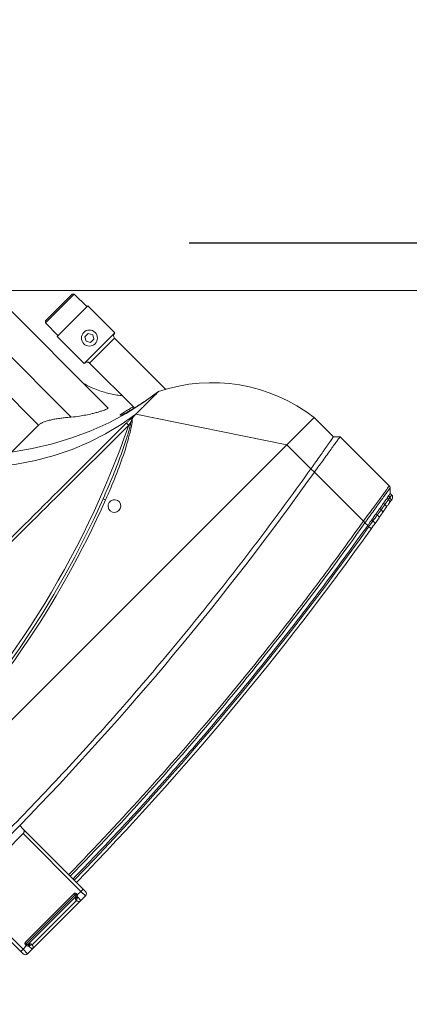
# Model space of a CAD drawing. Header units: millimetres. Extents: x 4946 to 18537, y -10559 to 785.
# Tile 18 of 79: x 6167 to 6188, y -738 to -685. Entities that reach past the tile are written whole.
import ezdxf

# ---------------------------------------------------------------- set-up
doc = ezdxf.new("R2010")
doc.units = ezdxf.units.MM
doc.layers.add('PG_WYMIARY', color=1, linetype='Continuous', lineweight=18)
doc.styles.add('BIKWYM', font='BIKROMSW.SHX', dxfattribs={"width": 0.8})
doc.dimstyles.new('BA_KR_50', dxfattribs={"dimscale": 0.5, "dimtxt": 25, "dimasz": 1.666667, "dimexe": 24, "dimexo": 0, "dimgap": 0, "dimtad": 0, "dimdec": 1, "dimrnd": 0.5, "dimzin": 9, "dimdsep": 46, "dimtxsty": 'BIKWYM', "dimblk": 'WYM-KR', "dimcen": 0, "dimdle": 20, "dimclrd": 256, "dimclre": 256, "dimclrt": 7, "dimadec": 0, "dimazin": 0, "dimtfac": 0.033333, "dimtdec": 1, "dimtmove": 0, "dimatfit": 3, "dimldrblk": 'WYM-KR', "dimfxl": 40, "dimfxlon": 1, "dimtvp": 0.8, "dimtolj": 1, "dimarcsym": 0})

# ---------------------------------------------------------------- blocks, each defined once
blk = doc.blocks.new('W_Gorny')
at = {"color": 7, "linetype": 'Continuous', "lineweight": 13}
for p, q in [((120.254, 222.224), (120.254, 212.138)), ((122.281, 213.337), (122.281, 222.224)), ((124.08, 222.224), (124.08, 214.424)), ((116.831, 218.724), (116.731, 218.624)), ((116.731, 218.624), (116.731, 217.524)), ((119.271, 218.624), (116.731, 218.624)), ((116.831, 218.724), (119.171, 218.724)), ((119.271, 218.624), (119.171, 218.724)), ((119.271, 217.524), (119.271, 218.624)), ((116.651, 217.524), (116.651, 215.124)), ((119.351, 217.524), (116.651, 217.524)), ((119.351, 215.124), (119.351, 217.524)), ((117.857, 216.274), (117.713, 216.024)), ((117.713, 216.024), (117.857, 215.774)), ((118.146, 216.274), (117.857, 216.274)), ((118.29, 216.024), (118.146, 216.274)), ((118.146, 215.774), (118.29, 216.024)), ((117.857, 215.774), (118.146, 215.774)), ((119.351, 215.124), (116.651, 215.124)), ((116.901, 214.924), (116.901, 210.404)), ((119.101, 214.924), (116.901, 214.924)), ((119.101, 210.962), (119.101, 214.924)), ((124.08, 214.424), (126.454, 214.424)), ((114.001, 202.624), (119.301, 210.624)), ((119.301, 210.624), (119.408, 210.624)), ((124.298, 208.408), (124.488, 208.333)), ((124.223, 207.917), (124.379, 207.917)), ((111.601, 200.924), (111.601, 202.624)), ((111.601, 202.624), (114.001, 202.624)), ((114.001, 202.624), (114.001, 200.505)), ((176.601, 202.624), (114.001, 202.624)), ((111.301, 200.624), (111.601, 200.924)), ((111.301, 196.307), (111.301, 200.624)), ((114.001, 200.505), (114.001, 200.205)), ((114.001, 200.205), (114.001, 195.89)), ((142.551, 197.316), (142.551, 197.616)), ((142.551, 192.024), (142.551, 197.316)), ((142.751, 197.113), (142.751, 192.024)), ((147.851, 192.024), (147.851, 197.113)), ((148.051, 197.316), (148.051, 192.024)), ((111.601, 195.924), (111.36, 196.166)), ((111.601, 195.791), (111.601, 195.924)), ((111.782, 195.892), (111.782, 195.762)), ((111.782, 195.762), (111.932, 195.737)), ((111.932, 195.737), (111.932, 195.865)), ((112.315, 195.797), (112.315, 195.675)), ((112.315, 195.675), (112.723, 195.609)), ((112.723, 195.609), (112.723, 195.725)), ((114.001, 195.889), (114.001, 195.89)), ((114.001, 195.746), (114.001, 195.505)), ((112.795, 195.412), (112.42, 195.478)), ((112.723, 195.609), (113.116, 195.546)), ((113.116, 195.656), (113.116, 195.546)), ((113.585, 195.276), (113.156, 195.349)), ((113.584, 195.473), (113.584, 195.576)), ((114.001, 195.505), (114.001, 195.408)), ((142.751, 192.024), (142.551, 192.024)), ((142.551, 191.824), (142.551, 192.024)), ((142.751, 192.024), (143.069, 192.024)), ((142.751, 192.024), (142.751, 191.624)), ((143.051, 192.107), (143.051, 192.124)), ((143.151, 192.124), (143.051, 192.124)), ((143.151, 192.107), (143.051, 192.107)), ((143.151, 192.224), (147.451, 192.224)), ((143.151, 192.124), (143.151, 192.224)), ((143.151, 192.107), (143.151, 192.124)), ((147.451, 192.124), (143.151, 192.124)), ((143.151, 192.053), (143.151, 192.044)), ((147.436, 192.024), (143.151, 192.024)), ((143.2, 192.022), (143.201, 192.021)), ((144.53, 192.019), (144.53, 192.024)), ((144.551, 192.019), (144.551, 192.024)), ((144.919, 192.019), (144.919, 192.024)), ((145.326, 192.019), (145.326, 192.024)), ((145.326, 192.019), (145.342, 192.019)), ((145.342, 192.019), (145.342, 192.024)), ((145.343, 192.019), (145.389, 192.019)), ((146.051, 192.019), (146.051, 192.024)), ((146.073, 192.019), (146.073, 192.024)), ((147.401, 192.021), (147.403, 192.022)), ((147.451, 192.124), (147.451, 192.224)), ((147.451, 192.107), (147.451, 192.124)), ((147.451, 192.124), (147.551, 192.124)), ((147.451, 192.107), (147.551, 192.107)), ((147.451, 192.044), (147.451, 192.053)), ((147.533, 192.024), (147.851, 192.024)), ((147.551, 192.124), (147.551, 192.107)), ((148.051, 192.024), (147.851, 192.024)), ((147.851, 191.624), (147.851, 192.024)), ((148.051, 192.024), (148.051, 191.824)), ((143.151, 191.624), (142.751, 191.624)), ((143.151, 191.624), (143.151, 191.904)), ((143.218, 191.885), (143.151, 191.904)), ((147.451, 191.624), (143.151, 191.624)), ((143.351, 191.824), (147.251, 191.824)), ((147.451, 191.904), (147.451, 191.624)), ((147.851, 191.624), (147.451, 191.624))]:
    blk.add_line(p, q, dxfattribs=at)
at = {"color": 7, "linetype": 'Continuous', "lineweight": 13, "flags": 128}
for points in [[(126.454, 214.424), (125.388, 213.67), (124.294, 212.992), (123.174, 212.393), (122.031, 211.874), (120.869, 211.436), (119.691, 211.081), (118.501, 210.81), (117.301, 210.624)], [(127.759, 214.424), (126.774, 213.674), (125.763, 212.999), (124.728, 212.401), (123.672, 211.882), (122.599, 211.444), (121.51, 211.088), (120.41, 210.814), (119.301, 210.624)], [(120.105, 210.649), (120.105, 210.64), (120.105, 210.626), (120.105, 210.606), (120.105, 210.582), (120.106, 210.553), (120.106, 210.521), (120.106, 210.486), (120.106, 210.451)], [(112.795, 195.412), (112.76, 195.432), (112.734, 195.476), (112.721, 195.538), (112.723, 195.609)], [(113.156, 195.349), (113.132, 195.368), (113.116, 195.411), (113.111, 195.474), (113.116, 195.546)], [(113.968, 195.211), (113.969, 195.215), (113.971, 195.226), (113.974, 195.244), (113.978, 195.269), (113.983, 195.299), (113.989, 195.333), (113.995, 195.37), (114.001, 195.408)], [(143.069, 192.024), (143.081, 192.03), (143.092, 192.035), (143.103, 192.04), (143.114, 192.045), (143.124, 192.049), (143.132, 192.053), (143.14, 192.057), (143.147, 192.06)], [(143.218, 191.885), (143.226, 191.905), (143.233, 191.926), (143.236, 191.947), (143.238, 191.967), (143.236, 191.984), (143.233, 191.997), (143.226, 192.007), (143.218, 192.013)], [(147.385, 192.013), (147.376, 192.007), (147.37, 191.997), (147.366, 191.984), (147.365, 191.967), (147.366, 191.947), (147.37, 191.926), (147.376, 191.905), (147.385, 191.885)], [(147.456, 192.06), (147.463, 192.057), (147.47, 192.053), (147.479, 192.049), (147.489, 192.045), (147.499, 192.04), (147.51, 192.035), (147.522, 192.03), (147.533, 192.024)]]:
    blk.add_lwpolyline(points, dxfattribs=at)
at = {"color": 7, "linetype": 'Continuous', "lineweight": 13}
blk.add_circle((118.001, 216.024), 0.5, dxfattribs=at)
for centre, radius, start, end in [((116.701, 214.924), 0.2, 0, 90), ((119.301, 214.924), 0.2, 90, 180), ((121.951, 201.281), 10.437, 116.45797, 172.60227), ((145.301, 262.47), 57.8, 244.15669, 295.84331), ((125.081, 207.964), 0.699, 148.09138, 162.10431), ((145.301, 262.502), 58.2, 248.97043, 291.02957), ((145.301, 262.47), 58, 248.97043, 291.02957), ((124.301, 207.524), 0.4, 101.25471, 78.74529), ((145.301, 386.596), 189.5, 269.22898, 270.77102), ((111.801, 195.791), 0.2, 180, 259.77952), ((111.971, 195.75), 0.19, 176.56708, 257.92522), ((112.113, 195.717), 0.182, 173.74401, 256.03082), ((112.48, 195.637), 0.17, 166.98121, 249.49454), ((113.878, 195.376), 0.31, 161.78778, 198.9242), ((145.301, 381.596), 189, 260.45722, 269.1663), ((145.301, 381.596), 188.8, 260.45722, 269.16542), ((143.151, 192.124), 0.1, 90, 180), ((143.251, 192.107), 0.2, 180, 204.4698), ((143.143, 192.043), 0.00885, 7.29344, 68.29755), ((143.142, 192.052), 0.00895, 4.60329, 60.3346), ((142.974, 192.049), 0.229, 320.73603, 352.88674), ((143.171, 192.009), 0.015, 29.03033, 87.66225), ((143.19, 192.004), 0.02, 58.98391, 90), ((147.629, 192.049), 0.229, 187.11326, 219.26397), ((147.413, 192.004), 0.02, 90, 121.01609), ((147.432, 192.009), 0.015, 92.33775, 150.96967), ((147.451, 192.124), 0.1, 0, 90), ((147.46, 192.052), 0.00895, 119.6654, 175.39671), ((147.46, 192.043), 0.00885, 111.70245, 172.70656), ((147.351, 192.107), 0.2, 335.5302, 0), ((142.751, 191.824), 0.2, 180, 270), ((143.151, 191.824), 0.2, 270, 0.00087), ((147.451, 191.824), 0.2, 179.99913, 270), ((147.851, 191.824), 0.2, 270, 0)]:
    blk.add_arc(centre, radius, start, end, dxfattribs=at)
for points, knots in [([(120.254, 214.27), (120.218, 214.144), (120.136, 213.86), (119.97, 213.453), (119.78, 213.063), (119.577, 212.706), (119.365, 212.389), (119.202, 212.167), (119.115, 212.064), (119.101, 212.048)], [0, 0, 0, 0, 0.156474, 0.351114, 0.522284, 0.671778, 0.839931, 0.975214, 1, 1, 1, 1]), ([(124.08, 214.424), (124.027, 214.424), (123.967, 214.416), (123.884, 214.394), (123.867, 214.389), (123.832, 214.378), (123.814, 214.372), (123.759, 214.353), (123.722, 214.338), (123.647, 214.305), (123.608, 214.286), (123.53, 214.247), (123.49, 214.225), (123.37, 214.157), (123.29, 214.108), (123.17, 214.028), (123.129, 214.001), (123.049, 213.944), (123.009, 213.915), (122.889, 213.828), (122.811, 213.768), (122.656, 213.647), (122.58, 213.586), (122.466, 213.493), (122.429, 213.461), (122.354, 213.399), (122.317, 213.368), (122.281, 213.337)], [0, 0, 0, 0, 0.125, 0.125, 0.15625, 0.15625, 0.1875, 0.1875, 0.25, 0.25, 0.3125, 0.3125, 0.375, 0.375, 0.5, 0.5, 0.5625, 0.5625, 0.625, 0.625, 0.75, 0.75, 0.875, 0.875, 0.9375, 0.9375, 1, 1, 1, 1]), ([(122.281, 213.337), (122.148, 213.229), (121.913, 213.038), (121.546, 212.785), (121.245, 212.593), (120.988, 212.441), (120.777, 212.325), (120.589, 212.228), (120.44, 212.161), (120.335, 212.122), (120.276, 212.113), (120.252, 212.12), (120.256, 212.135), (120.257, 212.138)], [0, 0, 0, 0, 0.1626599, 0.2878428, 0.4128755, 0.500543, 0.5881442, 0.676435, 0.7646341, 0.8406696, 0.9166676, 0.9835114, 1, 1, 1, 1]), ([(119.986, 211.229), (119.957, 211.216), (119.898, 211.19), (119.742, 211.136), (119.537, 211.074), (119.286, 211.006), (118.993, 210.934), (118.67, 210.862), (118.321, 210.791), (117.972, 210.728), (117.627, 210.671), (117.413, 210.64), (117.304, 210.625)], [0, 0, 0, 0, 0.090827, 0.190696, 0.289998, 0.392058, 0.493915, 0.598701, 0.701432, 0.807226, 0.902357, 1, 1, 1, 1]), ([(119.101, 211.062), (119.192, 211.087), (119.383, 211.14), (119.621, 211.203), (119.811, 211.247), (119.922, 211.271), (119.947, 211.272), (119.948, 211.272)], [0, 0, 0, 0, 0.23565, 0.496417, 0.738597, 0.988341, 1, 1, 1, 1]), ([(119.948, 211.272), (119.983, 211.276), (120.046, 211.283), (120.046, 211.264), (120.025, 211.245), (119.988, 211.23), (119.986, 211.229)], [0, 0, 0, 0, 0.367171, 0.6693, 0.980364, 1, 1, 1, 1]), ([(117.387, 210.624), (117.406, 210.624), (117.456, 210.624), (117.521, 210.624), (117.562, 210.624)], [0.1863836, 0.1863836, 0.1863836, 0.1863836, 0.25, 0.3286954, 0.3286954, 0.3286954, 0.3286954]), ([(117.723, 210.624), (117.774, 210.624), (117.883, 210.624), (118.008, 210.624), (118.073, 210.624)], [0.4211761, 0.4211761, 0.4211761, 0.4211761, 0.5, 0.5788239, 0.5788239, 0.5788239, 0.5788239]), ([(118.314, 210.624), (118.386, 210.624), (118.52, 210.624), (118.66, 210.624), (118.724, 210.624)], [0.6713046, 0.6713046, 0.6713046, 0.6713046, 0.75, 0.8136164, 0.8136164, 0.8136164, 0.8136164]), ([(119.408, 210.624), (119.432, 210.627), (119.458, 210.629), (119.512, 210.633), (119.539, 210.635), (119.596, 210.638), (119.625, 210.639), (119.684, 210.641), (119.714, 210.642), (119.803, 210.645), (119.863, 210.646), (119.984, 210.648), (120.044, 210.649), (120.105, 210.649)], [0, 0, 0, 0, 0.125, 0.125, 0.25, 0.25, 0.375, 0.375, 0.5, 0.5, 0.75, 0.75, 1, 1, 1, 1]), ([(119.721, 210.554), (119.633, 210.585), (119.53, 210.621), (119.422, 210.624), (119.408, 210.624)], [0, 0, 0, 0, 0.862276, 1, 1, 1, 1]), ([(124.416, 208.179), (124.168, 208.276), (123.424, 208.568), (122.202, 209.098), (121.004, 209.691), (120.211, 210.17), (119.846, 210.408), (119.741, 210.531), (119.721, 210.554)], [0, 0, 0, 0, 0.1510263, 0.4536833, 0.7561941, 0.9072997, 0.98295, 1, 1, 1, 1]), ([(119.821, 210.511), (119.82, 210.511), (119.818, 210.512), (119.802, 210.519), (119.769, 210.533), (119.738, 210.546), (119.721, 210.554)], [0, 0, 0, 0, 0.009446, 0.064272, 0.483962, 1, 1, 1, 1]), ([(119.821, 210.511), (119.928, 210.443), (120.26, 210.235), (121.08, 209.812), (122.276, 209.239), (123.436, 208.746), (124.114, 208.48), (124.298, 208.408)], [0, 0, 0, 0, 0.0769784, 0.2371484, 0.5588576, 0.8806243, 1, 1, 1, 1]), ([(120.105, 210.649), (121.673, 210.651), (127.795, 210.66), (135.694, 210.686), (142.024, 210.682), (143.801, 210.681)], [0, 0, 0, 0, 0.198524, 0.775011, 1, 1, 1, 1]), ([(143.801, 210.541), (142.025, 210.535), (135.694, 210.516), (127.796, 210.464), (121.674, 210.453), (120.106, 210.451)], [0, 0, 0, 0, 0.224954, 0.801465, 1, 1, 1, 1]), ([(114.001, 202.624), (113.986, 202.624), (113.954, 202.624), (113.907, 202.624), (113.86, 202.624), (113.813, 202.624), (113.766, 202.624), (113.719, 202.624), (113.673, 202.624), (113.626, 202.624), (113.58, 202.624), (113.471, 202.624), (113.303, 202.624), (113.081, 202.624), (112.868, 202.624), (112.599, 202.624), (112.293, 202.624), (112.043, 202.624), (111.881, 202.624), (111.78, 202.624), (111.701, 202.624), (111.655, 202.624), (111.63, 202.624), (111.617, 202.624), (111.608, 202.624), (111.602, 202.624), (111.602, 202.624), (111.601, 202.624)], [0, 0, 0, 0, 0.012521, 0.025026, 0.03752, 0.050008, 0.062494, 0.074984, 0.087481, 0.099992, 0.112521, 0.125072, 0.187649, 0.250099, 0.312511, 0.375131, 0.500003, 0.624875, 0.68748, 0.749907, 0.812342, 0.874933, 0.900008, 0.925013, 0.949988, 0.97497, 1, 1, 1, 1]), ([(111.301, 200.624), (111.326, 200.624), (111.46, 200.607), (111.812, 200.553), (112.149, 200.499), (112.556, 200.434), (113.006, 200.362), (113.497, 200.284), (113.831, 200.232), (114.001, 200.205)], [0, 0, 0, 0, 0.25, 0.375, 0.5, 0.625, 0.75, 0.875, 1, 1, 1, 1]), ([(111.601, 200.924), (111.601, 200.924), (111.605, 200.924), (111.621, 200.921), (111.632, 200.919), (111.678, 200.911), (111.722, 200.903), (111.782, 200.892)], [0, 0, 0, 0, 0.25, 0.25, 0.5, 0.5, 1, 1, 1, 1]), ([(111.932, 200.865), (111.958, 200.86), (111.986, 200.855), (112.045, 200.845), (112.076, 200.839), (112.172, 200.822), (112.241, 200.81), (112.315, 200.797)], [0, 0, 0, 0, 0.25, 0.25, 0.5, 0.5, 1, 1, 1, 1]), ([(112.315, 200.797), (112.377, 200.785), (112.442, 200.774), (112.578, 200.75), (112.649, 200.737), (112.723, 200.725)], [0, 0, 0, 0, 0.5, 0.5, 1, 1, 1, 1]), ([(114.001, 200.505), (113.931, 200.517), (113.861, 200.529), (113.722, 200.553), (113.653, 200.564), (113.584, 200.576)], [0, 0, 0, 0, 0.5, 0.5, 1, 1, 1, 1]), ([(114.001, 200.505), (115.66, 200.24), (118.977, 199.709), (123.974, 199.082), (128.981, 198.579), (133.997, 198.212), (139.019, 197.978), (144.045, 197.878), (148.931, 197.91), (153.676, 198.063), (158.278, 198.323), (162.874, 198.695), (167.462, 199.182), (172.041, 199.773), (175.081, 200.261), (176.601, 200.505)], [0, 0, 0, 0, 0.080142, 0.160209, 0.240216, 0.320178, 0.400109, 0.480022, 0.559931, 0.633191, 0.70647, 0.77978, 0.853131, 0.926534, 1, 1, 1, 1]), ([(142.551, 197.316), (142.551, 197.293), (142.555, 197.271), (142.57, 197.227), (142.582, 197.206), (142.607, 197.176), (142.616, 197.167), (142.637, 197.15), (142.649, 197.142), (142.675, 197.129), (142.689, 197.123), (142.719, 197.115), (142.735, 197.113), (142.751, 197.113)], [0, 0, 0, 0, 0.25, 0.25, 0.5, 0.5, 0.625, 0.625, 0.75, 0.75, 0.875, 0.875, 1, 1, 1, 1]), ([(111.301, 196.307), (111.301, 196.307), (111.301, 196.307), (111.355, 196.297), (111.471, 196.276), (111.672, 196.242), (111.917, 196.201), (112.206, 196.154), (112.534, 196.103), (112.971, 196.037), (113.464, 195.965), (113.822, 195.914), (114.001, 195.889)], [0, 0, 0, 0, 0.000001, 0.096623, 0.193262, 0.312002, 0.430754, 0.502751, 0.620722, 0.738672, 0.869357, 1, 1, 1, 1]), ([(111.36, 196.166), (111.355, 196.171), (111.335, 196.193), (111.308, 196.24), (111.304, 196.285), (111.301, 196.307)], [0, 0, 0, 0, 0.141092, 0.570547, 1, 1, 1, 1]), ([(114.001, 195.747), (113.962, 195.753), (113.764, 195.785), (113.41, 195.843), (112.959, 195.918), (112.543, 195.987), (112.221, 196.039), (111.939, 196.085), (111.702, 196.121), (111.512, 196.149), (111.404, 196.164), (111.36, 196.166), (111.36, 196.166), (111.36, 196.166)], [0, 0, 0, 0, 0.028999, 0.147117, 0.265258, 0.383331, 0.501422, 0.573421, 0.691821, 0.810211, 0.90511, 0.999999, 1, 1, 1, 1]), ([(111.601, 195.924), (111.611, 195.923), (111.629, 195.919), (111.735, 195.9), (111.782, 195.892)], [0, 0, 0, 0, 0.560607, 1, 1, 1, 1]), ([(111.601, 195.791), (111.601, 195.791), (111.601, 195.791), (111.62, 195.788), (111.689, 195.777), (111.757, 195.766), (111.782, 195.762)], [0, 0, 0, 0, 0.000006, 0.384237, 0.777683, 1, 1, 1, 1]), ([(111.932, 195.865), (111.957, 195.86), (112.068, 195.84), (112.2, 195.817), (112.313, 195.797), (112.315, 195.797)], [0.3353324, 0.3353324, 0.3353324, 0.3353324, 0.375, 0.5, 0.5014146, 0.5014146, 0.5014146, 0.5014146]), ([(112.723, 195.725), (112.794, 195.712), (112.921, 195.69), (113.056, 195.667), (113.116, 195.656)], [0, 0, 0, 0, 0.559636, 1, 1, 1, 1]), ([(114.001, 195.747), (113.999, 195.763), (113.995, 195.796), (113.998, 195.847), (114, 195.878), (114.001, 195.889)], [0, 0, 0, 0, 0.398357, 0.795065, 1, 1, 1, 1]), ([(114.001, 195.89), (115.181, 195.692), (116.361, 195.505), (118.726, 195.154), (119.91, 194.989), (123.466, 194.53), (125.844, 194.268), (132.989, 193.62), (137.769, 193.368), (142.551, 193.299)], [0, 0, 0, 0, 0.125, 0.125, 0.25, 0.25, 0.5, 0.5, 1, 1, 1, 1]), ([(142.551, 193.157), (137.769, 193.227), (132.989, 193.478), (125.844, 194.126), (123.467, 194.387), (118.725, 194.999), (116.36, 195.35), (114.001, 195.746)], [0, 0, 0, 0, 0.5, 0.5, 0.75, 0.75, 1, 1, 1, 1]), ([(111.931, 195.565), (111.904, 195.57), (111.88, 195.574), (111.838, 195.582), (111.821, 195.585), (111.78, 195.592), (111.766, 195.595), (111.766, 195.595)], [0, 0, 0, 0, 0.25, 0.25, 0.5, 0.5, 1, 1, 1, 1]), ([(112.42, 195.478), (112.355, 195.489), (112.223, 195.513), (112.121, 195.531), (112.069, 195.54)], [0, 0, 0, 0, 0.495637, 1, 1, 1, 1]), ([(113.584, 195.576), (113.661, 195.563), (113.8, 195.539), (113.94, 195.516), (114.001, 195.505)], [0, 0, 0, 0, 0.558376, 1, 1, 1, 1]), ([(113.584, 195.473), (113.723, 195.449), (113.861, 195.426), (114.001, 195.408), (114.001, 195.408)], [0, 0, 0, 0, 0.999986, 1, 1, 1, 1]), ([(113.948, 195.214), (113.924, 195.218), (113.839, 195.233), (113.775, 195.244), (113.764, 195.245), (113.76, 195.246)], [0, 0, 0, 0, 0.190215, 0.679387, 1, 1, 1, 1]), ([(114.555, 195.113), (114.466, 195.128), (114.289, 195.157), (114.082, 195.192), (113.998, 195.206), (113.971, 195.211)], [0, 0, 0, 0, 0.403166, 0.80605, 1, 1, 1, 1]), ([(114.001, 195.505), (115.326, 195.291), (117.973, 194.864), (121.959, 194.329), (125.952, 193.874), (130.016, 193.5), (134.148, 193.211), (138.348, 193.004), (141.15, 192.945), (142.551, 192.916)], [0, 0, 0, 0, 0.140247, 0.280386, 0.420433, 0.560405, 0.706978, 0.853504, 1, 1, 1, 1]), ([(143.151, 191.904), (143.132, 191.919), (143.116, 191.937), (143.088, 191.978), (143.077, 192.001), (143.069, 192.024)], [0, 0, 0, 0, 0.5, 0.5, 1, 1, 1, 1]), ([(143.146, 192.051), (143.145, 192.047), (143.146, 192.041), (143.15, 192.03), (143.154, 192.025), (143.163, 192.018), (143.168, 192.017), (143.177, 192.016), (143.181, 192.016), (143.184, 192.017)], [0, 0, 0, 0, 0.25, 0.25, 0.5, 0.5, 0.75, 0.75, 1, 1, 1, 1]), ([(143.151, 192.107), (143.151, 192.107), (143.151, 192.089), (143.151, 192.071), (143.151, 192.053)], [0, 0, 0, 0, 0.010063, 1, 1, 1, 1]), ([(143.171, 192.024), (143.17, 192.024), (143.167, 192.025), (143.162, 192.027), (143.158, 192.029), (143.156, 192.032), (143.154, 192.034), (143.153, 192.037), (143.152, 192.039), (143.151, 192.042), (143.151, 192.043), (143.151, 192.044)], [0, 0, 0, 0, 0.284033, 0.478228, 0.589269, 0.642725, 0.718959, 0.769428, 0.850788, 0.889603, 1, 1, 1, 1]), ([(143.171, 192.024), (143.177, 192.024), (143.187, 192.024), (143.189, 192.024), (143.19, 192.024)], [0, 0, 0, 0, 0.605387, 1, 1, 1, 1]), ([(143.2, 192.022), (143.199, 192.021), (143.199, 192.02), (143.189, 192.018), (143.184, 192.017)], [0, 0, 0, 0, 0.406789, 1, 1, 1, 1]), ([(143.218, 192.013), (143.23, 192.008), (143.261, 191.995), (143.306, 191.957), (143.329, 191.919), (143.344, 191.88), (143.35, 191.855), (143.351, 191.838), (143.351, 191.831), (143.351, 191.828), (143.351, 191.826), (143.351, 191.825), (143.351, 191.825), (143.351, 191.825), (143.351, 191.824), (143.351, 191.824), (143.351, 191.824)], [0, 0, 0, 0, 0.101646, 0.264384, 0.491837, 0.527473, 0.731563, 0.825903, 0.850058, 0.922941, 0.940944, 0.965042, 0.971052, 0.981332, 0.983905, 1, 1, 1, 1]), ([(147.251, 191.824), (147.251, 191.824), (147.251, 191.824), (147.251, 191.825), (147.251, 191.825), (147.251, 191.825), (147.251, 191.826), (147.251, 191.828), (147.251, 191.831), (147.252, 191.838), (147.253, 191.855), (147.261, 191.893), (147.288, 191.946), (147.331, 191.987), (147.367, 192.007), (147.383, 192.012), (147.385, 192.013)], [0, 0, 0, 0, 0.016096, 0.018668, 0.028948, 0.034959, 0.059057, 0.07706, 0.149944, 0.1741, 0.26844, 0.472533, 0.673215, 0.868498, 0.984749, 1, 1, 1, 1]), ([(147.419, 192.017), (147.413, 192.018), (147.404, 192.02), (147.403, 192.021), (147.403, 192.022)], [0, 0, 0, 0, 0.593211, 1, 1, 1, 1]), ([(147.413, 192.024), (147.414, 192.024), (147.416, 192.024), (147.426, 192.024), (147.431, 192.024)], [0, 0, 0, 0, 0.394613, 1, 1, 1, 1]), ([(147.419, 192.017), (147.422, 192.016), (147.426, 192.016), (147.435, 192.017), (147.44, 192.018), (147.449, 192.025), (147.453, 192.03), (147.457, 192.041), (147.457, 192.047), (147.457, 192.051)], [0, 0, 0, 0, 0.25, 0.25, 0.5, 0.5, 0.75, 0.75, 1, 1, 1, 1]), ([(147.451, 192.044), (147.451, 192.043), (147.451, 192.041), (147.45, 192.037), (147.449, 192.035), (147.448, 192.033), (147.446, 192.03), (147.442, 192.027), (147.438, 192.025), (147.434, 192.024), (147.432, 192.024), (147.431, 192.024)], [0, 0, 0, 0, 0.137248, 0.214286, 0.255192, 0.334052, 0.365888, 0.490941, 0.649207, 0.858819, 1, 1, 1, 1]), ([(147.451, 192.053), (147.451, 192.071), (147.451, 192.089), (147.451, 192.107), (147.451, 192.107)], [0, 0, 0, 0, 0.989937, 1, 1, 1, 1]), ([(147.533, 192.024), (147.525, 192.001), (147.515, 191.978), (147.487, 191.937), (147.471, 191.919), (147.451, 191.904)], [0, 0, 0, 0, 0.5, 0.5, 1, 1, 1, 1]), ([(143.351, 191.824), (143.351, 191.824), (143.351, 191.824), (143.351, 191.824), (143.351, 191.824), (143.351, 191.824), (143.351, 191.824), (143.351, 191.824), (143.351, 191.824), (143.351, 191.825), (143.351, 191.825), (143.35, 191.826), (143.347, 191.828), (143.342, 191.832), (143.33, 191.841), (143.307, 191.856), (143.261, 191.875), (143.23, 191.882), (143.218, 191.885)], [0, 0, 0, 0, 0.015245, 0.043072, 0.055984, 0.056099, 0.073111, 0.082762, 0.108485, 0.142985, 0.181077, 0.242433, 0.329971, 0.466232, 0.490139, 0.737074, 0.900703, 1, 1, 1, 1]), ([(147.311, 191.862), (147.304, 191.859), (147.283, 191.848), (147.264, 191.835), (147.255, 191.828), (147.253, 191.826), (147.252, 191.825), (147.252, 191.825), (147.251, 191.824), (147.251, 191.824), (147.251, 191.824), (147.251, 191.824), (147.251, 191.824), (147.251, 191.824), (147.251, 191.824), (147.251, 191.824), (147.251, 191.824)], [0, 0, 0, 0, 0.115828, 0.387717, 0.566663, 0.681623, 0.7622, 0.812223, 0.857531, 0.891312, 0.903987, 0.926328, 0.926479, 0.943435, 0.979979, 1, 1, 1, 1]), ([(147.385, 191.885), (147.383, 191.884), (147.367, 191.881), (147.34, 191.874), (147.32, 191.866), (147.311, 191.862)], [0, 0, 0, 0, 0.061636, 0.538328, 1, 1, 1, 1]), ([(147.451, 191.904), (147.451, 191.904), (147.429, 191.895), (147.407, 191.89), (147.385, 191.885)], [0, 0, 0, 0, 0.007287, 1, 1, 1, 1])]:
    blk.add_open_spline(points, degree=3, knots=knots, dxfattribs=at)
for points in [[(117.301, 210.624), (117.301, 210.624), (117.33, 210.624), (117.387, 210.624)], [(117.562, 210.624), (117.61, 210.624), (117.664, 210.624), (117.723, 210.624)], [(118.073, 210.624), (118.149, 210.624), (118.23, 210.624), (118.314, 210.624)], [(118.724, 210.624), (118.911, 210.624), (119.106, 210.624), (119.301, 210.624)], [(120.106, 210.451), (120.011, 210.471), (119.915, 210.491), (119.821, 210.511)], [(111.782, 200.892), (111.825, 200.884), (111.875, 200.875), (111.932, 200.865)], [(112.723, 200.725), (112.848, 200.703), (112.979, 200.68), (113.116, 200.656)], [(113.116, 200.656), (113.269, 200.63), (113.425, 200.603), (113.584, 200.576)], [(114.001, 200.205), (123.455, 198.618), (132.999, 197.755), (142.551, 197.616)], [(142.551, 197.616), (144.385, 197.589), (146.218, 197.589), (148.051, 197.616)], [(111.301, 196.307), (111.301, 196.307), (111.301, 196.307), (111.301, 196.307)], [(111.36, 196.166), (111.36, 196.166), (111.36, 196.166), (111.36, 196.166)], [(111.782, 195.892), (111.825, 195.884), (111.875, 195.875), (111.932, 195.865)], [(111.932, 195.737), (112.038, 195.72), (112.166, 195.699), (112.315, 195.675)], [(112.723, 195.725), (112.575, 195.751), (112.439, 195.775), (112.315, 195.797)], [(114.001, 195.746), (114.001, 195.746), (114.001, 195.747), (114.001, 195.747)], [(112.069, 195.54), (112.017, 195.55), (111.971, 195.558), (111.931, 195.565)], [(113.156, 195.349), (113.03, 195.371), (112.91, 195.392), (112.795, 195.412)], [(113.584, 195.576), (113.425, 195.603), (113.269, 195.63), (113.116, 195.656)], [(113.116, 195.546), (113.268, 195.522), (113.424, 195.498), (113.584, 195.473)], [(113.968, 195.211), (113.84, 195.233), (113.712, 195.254), (113.585, 195.276)], [(143.146, 192.051), (143.146, 192.054), (143.147, 192.057), (143.147, 192.06)], [(143.147, 192.06), (143.15, 192.077), (143.151, 192.092), (143.151, 192.107)], [(143.218, 192.013), (143.213, 192.015), (143.207, 192.017), (143.201, 192.021)], [(147.385, 192.013), (147.39, 192.015), (147.395, 192.017), (147.401, 192.021)], [(147.456, 192.06), (147.453, 192.077), (147.451, 192.092), (147.451, 192.107)], [(147.456, 192.06), (147.456, 192.057), (147.457, 192.054), (147.457, 192.051)]]:
    blk.add_open_spline(points, degree=3, dxfattribs=at)
blk = doc.blocks.new('WYM-KR')
at = {"color": 7, "linetype": 'ByBlock'}
blk.add_line((6.24, 6.24), (-6.24, -6.24), dxfattribs=at)
at = {"linetype": 'ByBlock'}
blk.add_line((11.52, 0), (-11.52, 0), dxfattribs=at)
blk = doc.blocks.new('*D302')
at = {"layer": 'Defpoints', "color": 0, "transparency": 16777216}
for p in [(6121.048, -697.305), (6532.048, -697.305), (6532.048, -784.376)]:
    blk.add_point(p, dxfattribs=at)
at = {"layer": 'PG_WYMIARY', "lineweight": -2, "transparency": 16777216}
for p, q in [((6121.048, -764.376), (6121.048, -796.376)), ((6532.048, -764.376), (6532.048, -796.376)), ((6121.881, -784.376), (6531.214, -784.376))]:
    blk.add_line(p, q, dxfattribs=at)
at = {"layer": 'PG_WYMIARY', "lineweight": -2, "transparency": 16777216, "xscale": 0.8333333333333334, "yscale": 0.8333333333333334, "zscale": 0.8333333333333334, "rotation": 180}
blk.add_blockref('WYM-KR', (6121.048, -784.376), dxfattribs=at)
at = {"layer": 'PG_WYMIARY', "lineweight": -2, "transparency": 16777216, "xscale": 0.8333333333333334, "yscale": 0.8333333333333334, "zscale": 0.8333333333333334}
blk.add_blockref('WYM-KR', (6532.048, -784.376), dxfattribs=at)
at = {"layer": 'PG_WYMIARY', "color": 7, "transparency": 16777216, "insert": (6326.548, -774.376), "char_height": 12.5, "attachment_point": 5, "style": 'BIKWYM'}
blk.add_mtext('\\A1;411', dxfattribs=at)
blk = doc.blocks.new('*D343')
at = {"layer": 'Defpoints', "color": 0, "transparency": 16777216}
for p in [(6113.29, -657.305), (6113.29, -697.305), (6196.192, -697.305)]:
    blk.add_point(p, dxfattribs=at)
at = {"layer": 'PG_WYMIARY', "lineweight": -2, "transparency": 16777216}
for p, q in [((6176.192, -657.305), (6208.192, -657.305)), ((6196.192, -658.138), (6196.192, -696.472)), ((6176.192, -697.305), (6208.192, -697.305))]:
    blk.add_line(p, q, dxfattribs=at)
at = {"layer": 'PG_WYMIARY', "lineweight": -2, "transparency": 16777216, "xscale": 0.8333333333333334, "yscale": 0.8333333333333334, "zscale": 0.8333333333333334}
for p, rotation in [((6196.192, -657.305), 90), ((6196.192, -697.305), 270)]:
    blk.add_blockref('WYM-KR', p, dxfattribs=dict(at, rotation=rotation))
at = {"layer": 'PG_WYMIARY', "color": 7, "transparency": 16777216, "insert": (6186.192, -677.305), "char_height": 12.5, "attachment_point": 5, "rotation": 90, "style": 'BIKWYM'}
blk.add_mtext('\\A1;40', dxfattribs=at)
blk = doc.blocks.new('*D344')
at = {"layer": 'Defpoints', "color": 0, "transparency": 16777216}
for p in [(6113.29, -697.305), (6076.79, -862.305), (6196.192, -862.305)]:
    blk.add_point(p, dxfattribs=at)
at = {"layer": 'PG_WYMIARY', "lineweight": -2, "transparency": 16777216}
for p, q in [((6176.192, -697.305), (6208.192, -697.305)), ((6196.192, -698.138), (6196.192, -861.472)), ((6176.192, -862.305), (6208.192, -862.305))]:
    blk.add_line(p, q, dxfattribs=at)
at = {"layer": 'PG_WYMIARY', "lineweight": -2, "transparency": 16777216, "xscale": 0.8333333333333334, "yscale": 0.8333333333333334, "zscale": 0.8333333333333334}
for p, rotation in [((6196.192, -697.305), 90), ((6196.192, -862.305), 270)]:
    blk.add_blockref('WYM-KR', p, dxfattribs=dict(at, rotation=rotation))
at = {"layer": 'PG_WYMIARY', "color": 7, "transparency": 16777216, "insert": (6186.192, -813.144), "char_height": 12.5, "attachment_point": 5, "rotation": 90, "style": 'BIKWYM'}
blk.add_mtext('\\A1;165', dxfattribs=at)

msp = doc.modelspace()

# ---------------------------------------------------------------- linework, layer by layer
at = {"layer": 'Defpoints', "color": 6, "lineweight": 18}
for points in [[(4946.25, 785.157), (7046.25, 785.157), (7046.25, -699.843), (4946.25, -699.843)], [(4946.25, -699.843), (7046.25, -699.843), (7046.25, -2184.843), (4946.25, -2184.843)]]:
    msp.add_lwpolyline(points, close=True, dxfattribs=at)

# ---------------------------------------------------------------- block references
at = {"color": 18, "lineweight": 13, "true_color": 0x000000, "xscale": -0.8500000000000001, "yscale": 0.8500000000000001, "zscale": 0.8500000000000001, "rotation": 44.99999999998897}
msp.add_blockref('W_Gorny', (6371.676, -761.27), dxfattribs=at)

# ---------------------------------------------------------------- dimensions: what is measured, and where the dimension line sits
at = {"layer": 'PG_WYMIARY'}
dim = msp.add_linear_dim(base=(6196.192, -697.305), p1=(6113.29, -657.305), p2=(6113.29, -697.305), angle=90, dimstyle='BA_KR_50', override={"dimdec": 0, "dimrnd": 0, "dimtmove": 1}, dxfattribs=at)
dim.commit()
dim.dimension.update_dxf_attribs({"geometry": '*D343', "text_midpoint": (6186.192, -677.305)})
dim = msp.add_linear_dim(base=(6196.192, -862.305), p1=(6113.29, -697.305), p2=(6076.79, -862.305), angle=90, dimstyle='BA_KR_50', override={"dimdec": 0, "dimrnd": 0, "dimtmove": 1}, dxfattribs=at)
dim.commit()
dim.dimension.update_dxf_attribs({"geometry": '*D344', "text_midpoint": (6196.192, -813.144), "dimtype": 160})
dim = msp.add_linear_dim(base=(6532.048, -784.376), p1=(6121.048, -697.305), p2=(6532.048, -697.305), dimstyle='BA_KR_50', override={"dimdec": 0, "dimrnd": 0, "dimtmove": 1}, dxfattribs=at)
dim.commit()
dim.dimension.update_dxf_attribs({"geometry": '*D302', "text_midpoint": (6326.548, -774.376)})

doc.saveas('drawing.dxf')
